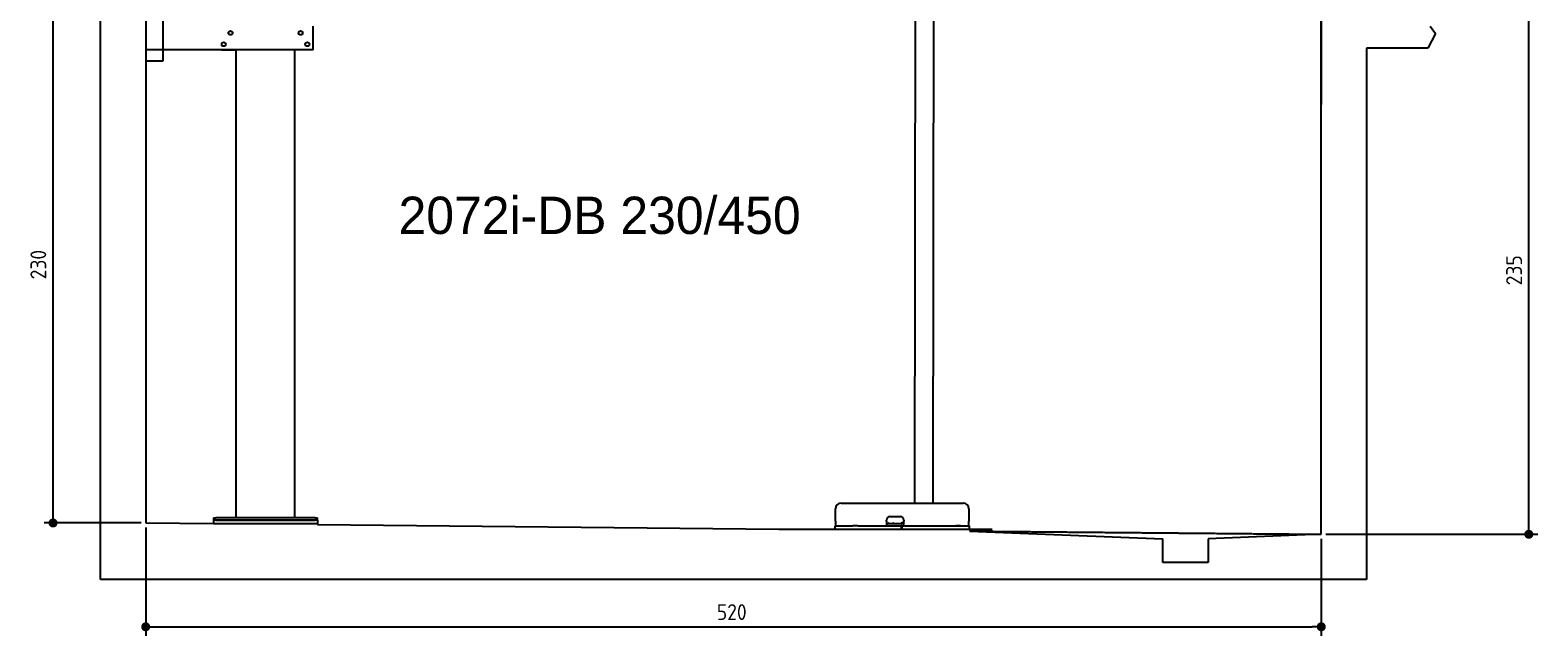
# Model space of a CAD drawing. Extents: x 562 to 7231, y 5317 to 13126.
# Tile 1 of 74: x 562 to 7231, y 5317 to 7995. Entities that reach past the tile are written whole.
import ezdxf

# ---------------------------------------------------------------- set-up
doc = ezdxf.new("R2010")
doc.units = 0
doc.linetypes.add('GEN3', pattern=[6.25, 5, -1.25])
doc.layers.get('0').update_dxf_attribs({"linetype": 'CONTINUOUS'})
doc.layers.get('DEFPOINTS').update_dxf_attribs({"linetype": 'CONTINUOUS'})
for name, color, linetype in [('0___1', 7, 'CONTINUOUS'), ('3', 6, 'GEN3'), ('4', 3, 'CONTINUOUS')]:
    doc.layers.add(name, color=color, linetype=linetype)
doc.styles.get("Standard").update_dxf_attribs({"font": 'ISOCP.SHX'})
doc.styles.add('STANDARD-1', font='txt')
doc.dimstyles.get("Standard").update_dxf_attribs({"dimtxt": 50, "dimasz": 100, "dimexe": 0.18, "dimexo": 0.0625, "dimgap": 15, "dimtad": 1, "dimlfac": 0.1, "dimzin": 0, "dimcen": 0.09, "dimazin": 3, "dimtfac": 1, "dimtofl": 0, "dimtmove": 0, "dimatfit": 3})

# ---------------------------------------------------------------- blocks, each defined once
blk = doc.blocks.new('PUNKT')
at = {"layer": '4', "color": 0, "linetype": 'BYBLOCK'}
blk.add_line((-0.5, 0), (-1, 0), dxfattribs=at)
at = {"layer": '4', "color": 0, "linetype": 'BYBLOCK', "const_width": 0.5}
blk.add_lwpolyline([(-0.25, 0, 1), (0.25, 0, 1)], format="xyb", close=True, dxfattribs=at)
blk = doc.blocks.new('*U41')
at = {"layer": '4', "color": 2}
blk.add_text('235', height=70, rotation=90, dxfattribs=at).set_placement((7160.9, 6866.8))
blk = doc.blocks.new('*D4')
at = {"layer": '4'}
for p, q in [((6792.8, 8115.9), (7231, 8115.9)), ((7191, 5805.9), (7191, 8075.9)), ((6292.8, 5765.9), (7231, 5765.9))]:
    blk.add_line(p, q, dxfattribs=at)
at = {"layer": 'DEFPOINTS', "color": 0}
for p in [(6772.8, 8115.9), (7191, 8115.9), (6272.8, 5765.9)]:
    blk.add_point(p, dxfattribs=at)
at = {"layer": '3'}
blk.add_blockref('*U41', (0, 0), dxfattribs=at)
at = {"layer": '4', "xscale": 40, "yscale": 40, "zscale": 40}
for p, rotation in [((7191, 8115.9), 90), ((7191, 5765.9), 270)]:
    blk.add_blockref('PUNKT', p, dxfattribs=dict(at, rotation=rotation))
blk = doc.blocks.new('*U20')
at = {"layer": '0___1', "style": 'STANDARD-1'}
blk.add_text('2072i-DB 230/450', height=165, dxfattribs=at).set_placement((2191.2, 7093.9))
blk = doc.blocks.new('*U42')
at = {"layer": '4', "color": 2}
blk.add_text('230', height=70, rotation=90, dxfattribs=at).set_placement((632.8, 6893.3))
blk = doc.blocks.new('*D6')
at = {"layer": '4'}
for p, q in [((852.8, 8115.9), (622.8, 8115.9)), ((662.8, 5855.9), (662.8, 8075.9)), ((1052.8, 5815.9), (622.8, 5815.9))]:
    blk.add_line(p, q, dxfattribs=at)
at = {"layer": 'DEFPOINTS', "color": 0}
for p in [(662.8, 8115.9), (872.8, 8115.9), (1072.8, 5815.9)]:
    blk.add_point(p, dxfattribs=at)
at = {"layer": '3'}
blk.add_blockref('*U42', (0, 0), dxfattribs=at)
at = {"layer": '4', "xscale": 40, "yscale": 40, "zscale": 40}
for p, rotation in [((662.8, 8115.9), 90), ((662.8, 5815.9), 270)]:
    blk.add_blockref('PUNKT', p, dxfattribs=dict(at, rotation=rotation))
blk = doc.blocks.new('*U43')
at = {"layer": '4', "color": 2}
blk.add_text('520', height=70, dxfattribs=at).set_placement((3599.2, 5386.8))
blk = doc.blocks.new('*D12')
at = {"layer": '4'}
for p, q in [((1072.8, 5795.9), (1072.8, 5316.8)), ((6272.8, 5745.9), (6272.8, 5316.8)), ((1112.8, 5356.8), (6232.8, 5356.8))]:
    blk.add_line(p, q, dxfattribs=at)
at = {"layer": 'DEFPOINTS', "color": 0}
for p in [(1072.8, 5815.9), (6272.8, 5765.9), (6272.8, 5356.8)]:
    blk.add_point(p, dxfattribs=at)
at = {"layer": '3'}
blk.add_blockref('*U43', (0, 0), dxfattribs=at)
at = {"layer": '4', "xscale": 40, "yscale": 40, "zscale": 40, "rotation": 180}
blk.add_blockref('PUNKT', (1072.8, 5356.8), dxfattribs=at)
at = {"layer": '4', "xscale": 40, "yscale": 40, "zscale": 40}
blk.add_blockref('PUNKT', (6272.8, 5356.8), dxfattribs=at)

msp = doc.modelspace()

# ---------------------------------------------------------------- linework, layer by layer
for p, q in [((872.775, 5565.902), (872.775, 12815.902)), ((1072.775, 12615.902), (1072.775, 5815.902)), ((6272.775, 12615.902), (6272.775, 7665.902)), ((4477.207, 8174.042), (4474.185, 5903.979)), ((4557.207, 8173.919), (4554.185, 5903.979)), ((6272.775, 5765.902), (6272.775, 8115.902)), ((1147.775, 8063.018), (1147.775, 7858.018)), ((1812.775, 7908.018), (1812.775, 8013.018)), ((6755.252, 8012.821), (6778.313, 7980.371)), ((6778.313, 7980.371), (6743.815, 7915.902)), ((1812.775, 7908.018), (1072.775, 7908.018)), ((1407.775, 7908.018), (1470.775, 7908.018)), ((1472.775, 5838.018), (1472.775, 7908.018)), ((1732.775, 5838.018), (1732.775, 7908.018)), ((1797.775, 7908.018), (1734.775, 7908.018)), ((6743.815, 7915.902), (6472.775, 7915.902)), ((6472.775, 7915.902), (6472.775, 5565.902)), ((6472.775, 7915.902), (6472.775, 7665.902)), ((1147.775, 7858.018), (1072.775, 7858.018)), ((4124.046, 5823.979), (4124.046, 5878.979)), ((4149.046, 5903.979), (4689.046, 5903.979)), ((4714.046, 5878.979), (4714.046, 5823.979)), ((1072.775, 5815.902), (1372.775, 5813.018)), ((1372.775, 5838.018), (1372.775, 5828.018)), ((1372.775, 5838.018), (1382.775, 5838.018)), ((1372.775, 5828.018), (1372.775, 5813.018)), ((1832.775, 5828.018), (1372.775, 5828.018)), ((1372.775, 5813.018), (1832.775, 5813.018)), ((1822.775, 5838.018), (1382.775, 5838.018)), ((1382.775, 5828.018), (1822.775, 5828.018)), ((1822.775, 5838.018), (1832.775, 5838.018)), ((1832.775, 5828.018), (1832.775, 5838.018)), ((1832.775, 5828.018), (1832.775, 5813.018)), ((1832.775, 5813.018), (1832.775, 5808.594)), ((1832.775, 5808.594), (3872.775, 5788.979)), ((4121.546, 5803.979), (4131.546, 5803.979)), ((4121.546, 5803.979), (4121.546, 5788.979)), ((4124.046, 5823.979), (4124.046, 5803.979)), ((4131.546, 5803.979), (4178.005, 5803.979)), ((4178.005, 5803.979), (4187.588, 5803.979)), ((4187.588, 5803.979), (4200.649, 5803.979)), ((4222.443, 5803.979), (4200.649, 5803.979)), ((4222.443, 5803.979), (4235.504, 5803.979)), ((4235.504, 5803.979), (4245.087, 5803.979)), ((4245.087, 5803.979), (4405.546, 5803.979)), ((4350.046, 5823.979), (4350.046, 5828.979)), ((4350.046, 5823.979), (4350.046, 5803.979)), ((4352.046, 5813.979), (4350.046, 5813.979)), ((4352.046, 5813.979), (4424.046, 5813.979)), ((4365.046, 5843.979), (4411.046, 5843.979)), ((4405.546, 5803.979), (4415.546, 5803.979)), ((4417.546, 5803.979), (4415.546, 5803.979)), ((4415.546, 5788.979), (4415.546, 5803.979)), ((4416.046, 5815.979), (4417.046, 5815.979)), ((4426.046, 5815.979), (4417.046, 5815.979)), ((4417.546, 5803.979), (4427.546, 5803.979)), ((4417.546, 5803.979), (4417.546, 5788.979)), ((4423.046, 5815.979), (4423.046, 5814.979)), ((4423.046, 5813.979), (4423.046, 5814.979)), ((4426.046, 5813.979), (4424.046, 5813.979)), ((4426.046, 5828.979), (4426.046, 5823.979)), ((4426.046, 5803.979), (4426.046, 5823.979)), ((4427.546, 5803.979), (4633.005, 5803.979)), ((4577.443, 5803.979), (4590.504, 5803.979)), ((4590.504, 5803.979), (4600.087, 5803.979)), ((4600.087, 5803.979), (4706.546, 5803.979)), ((4633.005, 5803.979), (4642.588, 5803.979)), ((4642.588, 5803.979), (4655.649, 5803.979)), ((4677.443, 5803.979), (4655.649, 5803.979)), ((4706.546, 5803.979), (4716.546, 5803.979)), ((4714.046, 5803.979), (4714.046, 5823.979)), ((4716.546, 5788.979), (4716.546, 5803.979)), ((3872.775, 5788.979), (4817.775, 5788.979)), ((4717.775, 5788.979), (4717.775, 5779.893)), ((4717.775, 5779.893), (5572.775, 5745.814)), ((5572.775, 5640.902), (5572.775, 5745.814)), ((6272.775, 5765.902), (5772.321, 5745.814)), ((5772.321, 5745.814), (5772.775, 5640.902)), ((5772.775, 5640.902), (5572.775, 5640.902)), ((6472.775, 5565.902), (872.775, 5565.902))]:
    msp.add_line(p, q)
for centre in [(1417.775, 7933.018), (1447.775, 7983.018), (1757.775, 7983.018), (1787.775, 7933.018)]:
    msp.add_circle(centre, 9)
for centre, radius, start, end in [((4149.046, 5878.979), 25, 90, 180), ((4689.046, 5878.979), 25, 0, 90), ((4365.046, 5828.979), 15, 90, 180), ((4357.314, 5814.979), 1, 270, 330), ((4359.046, 5813.979), 1, 0, 150), ((4379.046, 5813.979), 1, 30, 180), ((4380.778, 5814.979), 1, 210, 270), ((4411.046, 5828.979), 15, 0, 90), ((4414.046, 5814.979), 1, 270, 0), ((4416.046, 5814.979), 1, 90, 180)]:
    msp.add_arc(centre, radius, start, end)
at = {"layer": '3'}
msp.add_line((4717.775, 5779.893), (6272.775, 5765.902), dxfattribs=at)

# ---------------------------------------------------------------- block references
msp.add_blockref('*U20', (0, 0), dxfattribs=at)

# ---------------------------------------------------------------- dimensions: what is measured, and where the dimension line sits
at = {"layer": '4'}
for base, p1, p2, picture, middle in [((662.772, 8115.902), (1072.775, 5815.902), (872.775, 8115.902), '*D6', (597.765, 6965.902)), ((7190.953, 8115.902), (6272.775, 5765.902), (6772.775, 8115.902), '*D4', (7125.946, 6940.902))]:
    dim = msp.add_linear_dim(base=base, p1=p1, p2=p2, angle=90, dimstyle='Standard', dxfattribs=at)
    dim.commit()
    dim.dimension.update_dxf_attribs({"geometry": picture, "text_midpoint": middle})
dim = msp.add_linear_dim(base=(6272.775, 5356.807), p1=(1072.775, 5815.902), p2=(6272.775, 5765.902), dimstyle='Standard', dxfattribs=at)
dim.commit()
dim.dimension.update_dxf_attribs({"geometry": '*D12', "text_midpoint": (3672.775, 5421.814)})

doc.saveas('drawing.dxf')
